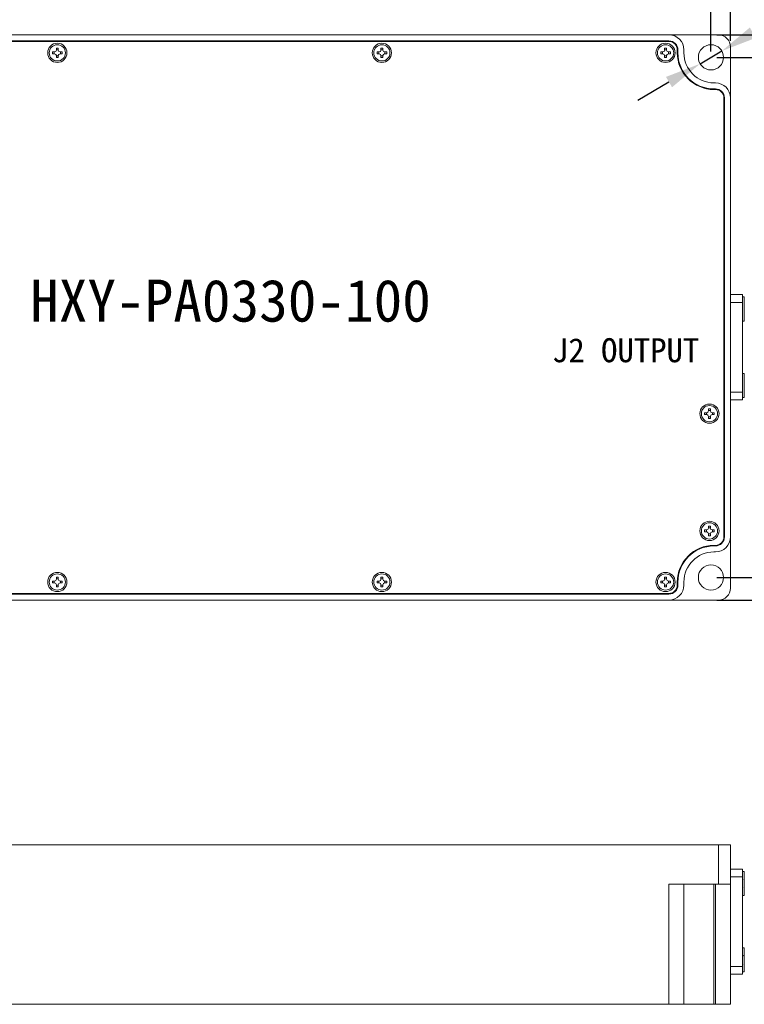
# Model space of a CAD drawing. Header units: millimetres. Extents: x 59 to 641, y 39 to 291.
# Tile 3 of 8: x 201 to 322, y 39 to 203. Entities that reach past the tile are written whole.
import ezdxf

# ---------------------------------------------------------------- set-up
doc = ezdxf.new("R2010")
doc.units = ezdxf.units.MM
doc.header["$PDSIZE"] = -1
doc.dimstyles.new('ISO-25', dxfattribs={"dimtxt": 2.5, "dimasz": 2.5, "dimexe": 1.25, "dimexo": 0.625, "dimtad": 1, "dimtxsty": 'Standard', "dimcen": 2.5, "dimadec": 0, "dimazin": 0, "dimtfac": 1, "dimtmove": 0, "dimatfit": 3, "dimfxl": 0, "dimarcsym": 0})

# ---------------------------------------------------------------- blocks, each defined once
blk = doc.blocks.new('*D9')
at = {"color": 0, "lineweight": -2, "transparency": 16777216}
for p, q in [((149.7, 199.69), (149.7, 232.22)), ((155.7, 231.23), (313.71, 231.23)), ((319.7, 199.69), (319.7, 232.22))]:
    blk.add_line(p, q, dxfattribs=at)
at = {"color": 0, "transparency": 16777216}
for points in [[(155.7, 232.23), (155.7, 230.23), (149.7, 231.23)], [(313.71, 232.23), (313.71, 230.23), (319.7, 231.23)]]:
    blk.add_solid(points, dxfattribs=at)
at = {"layer": 'Defpoints', "color": 0, "transparency": 16777216}
for p in [(319.7, 231.23), (149.7, 198.7), (319.7, 198.7)]:
    blk.add_point(p, dxfattribs=at)
at = {"color": 0, "transparency": 16777216, "insert": (235.47, 235.67), "char_height": 6.35, "attachment_point": 5}
blk.add_mtext('{\\H0.7874x;170,00 [6,69]}', dxfattribs=at)
blk = doc.blocks.new('*D10')
at = {"color": 0, "lineweight": -2, "transparency": 16777216}
for p, q in [((152.95, 197.94), (152.95, 214.95)), ((316.45, 197.94), (316.45, 214.95)), ((158.95, 213.96), (310.46, 213.96))]:
    blk.add_line(p, q, dxfattribs=at)
at = {"color": 0, "transparency": 16777216}
for points in [[(158.95, 214.96), (158.95, 212.96), (152.95, 213.96)], [(310.46, 214.96), (310.46, 212.96), (316.45, 213.96)]]:
    blk.add_solid(points, dxfattribs=at)
at = {"layer": 'Defpoints', "color": 0, "transparency": 16777216}
for p in [(316.45, 213.96), (152.95, 196.95), (316.45, 196.95)]:
    blk.add_point(p, dxfattribs=at)
at = {"color": 0, "transparency": 16777216, "insert": (234.7, 218.4), "char_height": 6.35, "attachment_point": 5}
blk.add_mtext('{\\H0.7874x;163,50 [6,44]}', dxfattribs=at)
blk = doc.blocks.new('*D11')
at = {"color": 0, "lineweight": -2, "transparency": 16777216}
for p, q in [((317.44, 196.95), (355.1, 196.95)), ((354.11, 190.95), (354.11, 116.44)), ((317.44, 110.45), (355.1, 110.45))]:
    blk.add_line(p, q, dxfattribs=at)
at = {"color": 0, "transparency": 16777216}
for points in [[(353.11, 190.95), (355.11, 190.95), (354.11, 196.95)], [(353.11, 116.44), (355.11, 116.44), (354.11, 110.45)]]:
    blk.add_solid(points, dxfattribs=at)
at = {"layer": 'Defpoints', "color": 0, "transparency": 16777216}
for p in [(316.45, 196.95), (316.45, 110.45), (354.11, 110.45)]:
    blk.add_point(p, dxfattribs=at)
at = {"color": 0, "transparency": 16777216, "insert": (349.67, 154.03), "char_height": 6.35, "attachment_point": 5, "rotation": 90}
blk.add_mtext('{\\H0.7874x;86,50 [3,41]}', dxfattribs=at)
blk = doc.blocks.new('*D12')
at = {"color": 0, "lineweight": -2, "transparency": 16777216}
for p, q in [((317.44, 200.7), (369.1, 200.7)), ((368.11, 194.7), (368.11, 112.69)), ((317.44, 106.7), (369.1, 106.7))]:
    blk.add_line(p, q, dxfattribs=at)
at = {"color": 0, "transparency": 16777216}
for points in [[(367.11, 194.7), (369.11, 194.7), (368.11, 200.7)], [(367.11, 112.69), (369.11, 112.69), (368.11, 106.7)]]:
    blk.add_solid(points, dxfattribs=at)
at = {"layer": 'Defpoints', "color": 0, "transparency": 16777216}
for p in [(316.45, 200.7), (316.45, 106.7), (368.11, 106.7)]:
    blk.add_point(p, dxfattribs=at)
at = {"color": 0, "transparency": 16777216, "insert": (363.67, 153.7), "char_height": 6.35, "attachment_point": 5, "rotation": 90}
blk.add_mtext('{\\H0.7874x;94,00 [3,70]}', dxfattribs=at)
blk = doc.blocks.new('*D15')
at = {"color": 0, "lineweight": -2, "transparency": 16777216}
for p, q in [((387.78, 238.9), (323.43, 201.05)), ((314.64, 195.88), (318.26, 198.01)), ((309.47, 192.84), (304.31, 189.8))]:
    blk.add_line(p, q, dxfattribs=at)
at = {"color": 0, "transparency": 16777216}
for points in [[(322.92, 201.91), (323.94, 200.19), (318.26, 198.01)], [(308.97, 193.7), (309.98, 191.98), (314.64, 195.88)]]:
    blk.add_solid(points, dxfattribs=at)
at = {"layer": 'Defpoints', "color": 0, "transparency": 16777216}
for p in [(318.26, 198.01), (314.64, 195.88)]:
    blk.add_point(p, dxfattribs=at)
at = {"color": 0, "transparency": 16777216, "insert": (355.54, 226), "char_height": 6.35, "attachment_point": 5, "rotation": 30.461}
blk.add_mtext('∅4,20 [∅0,17]', dxfattribs=at)

msp = doc.modelspace()

# ---------------------------------------------------------------- linework, layer by layer
at = {"color": 7, "linetype": 'Continuous', "lineweight": 15}
for p, q in [((309.452, 200.697), (159.952, 200.697)), ((317.702, 200.697), (309.452, 200.697)), ((159.952, 199.697), (309.452, 199.697)), ((159.952, 199.597), (309.452, 199.597)), ((207.542, 198.497), (207.862, 198.497)), ((207.542, 198.497), (207.542, 198.157)), ((207.542, 198.208), (207.862, 198.208)), ((207.862, 198.497), (207.862, 198.157)), ((261.542, 198.497), (261.862, 198.497)), ((261.542, 198.497), (261.542, 198.157)), ((261.542, 198.208), (261.862, 198.208)), ((261.862, 198.497), (261.862, 198.157)), ((308.742, 198.497), (309.062, 198.497)), ((308.742, 198.497), (308.742, 198.157)), ((308.742, 198.208), (309.062, 198.208)), ((309.062, 198.497), (309.062, 198.157)), ((310.852, 198.197), (310.852, 197.697)), ((310.952, 198.197), (310.952, 197.697)), ((311.952, 198.197), (311.952, 197.697)), ((319.702, 190.197), (319.702, 198.697)), ((207.242, 197.857), (206.902, 197.857)), ((206.902, 197.857), (206.902, 197.537)), ((207.242, 197.537), (206.902, 197.537)), ((207.191, 197.857), (207.191, 197.537)), ((207.542, 197.237), (207.542, 196.897)), ((207.542, 197.185), (207.862, 197.185)), ((207.542, 196.897), (207.862, 196.897)), ((207.862, 197.237), (207.862, 196.897)), ((208.502, 197.857), (208.162, 197.857)), ((208.502, 197.537), (208.162, 197.537)), ((208.213, 197.857), (208.213, 197.537)), ((208.502, 197.857), (208.502, 197.537)), ((260.902, 197.857), (260.902, 197.537)), ((261.242, 197.857), (260.902, 197.857)), ((261.242, 197.537), (260.902, 197.537)), ((261.191, 197.857), (261.191, 197.537)), ((261.542, 197.237), (261.542, 196.897)), ((261.542, 197.185), (261.862, 197.185)), ((261.542, 196.897), (261.862, 196.897)), ((261.862, 197.237), (261.862, 196.897)), ((262.502, 197.857), (262.162, 197.857)), ((262.502, 197.537), (262.162, 197.537)), ((262.213, 197.857), (262.213, 197.537)), ((262.502, 197.857), (262.502, 197.537)), ((308.442, 197.857), (308.102, 197.857)), ((308.102, 197.857), (308.102, 197.537)), ((308.442, 197.537), (308.102, 197.537)), ((308.391, 197.857), (308.391, 197.537)), ((308.742, 197.237), (308.742, 196.897)), ((308.742, 197.185), (309.062, 197.185)), ((308.742, 196.897), (309.062, 196.897)), ((309.062, 197.237), (309.062, 196.897)), ((309.702, 197.857), (309.362, 197.857)), ((309.702, 197.537), (309.362, 197.537)), ((309.413, 197.857), (309.413, 197.537)), ((309.702, 197.857), (309.702, 197.537)), ((316.952, 192.697), (317.202, 192.697)), ((316.952, 191.697), (317.202, 191.697)), ((316.952, 191.597), (317.202, 191.597)), ((318.602, 117.197), (318.602, 190.197)), ((318.702, 117.197), (318.702, 190.197)), ((319.702, 117.197), (319.702, 190.197)), ((321.702, 157.497), (319.702, 157.497)), ((321.702, 156.209), (321.702, 157.497)), ((318.705, 155.896), (318.702, 155.892)), ((319.702, 156.209), (321.702, 156.209)), ((319.704, 155.895), (319.703, 155.894)), ((322.002, 157.097), (321.702, 157.097)), ((321.702, 156.209), (321.702, 141.284)), ((321.705, 155.897), (321.702, 155.892)), ((321.717, 155.889), (321.714, 155.894)), ((322.002, 156.945), (322.002, 157.097)), ((322.002, 153.097), (322.002, 156.945)), ((321.702, 153.097), (322.002, 153.097)), ((322.002, 144.397), (321.702, 144.397)), ((322.002, 144.245), (322.002, 144.397)), ((322.002, 140.397), (322.002, 144.245)), ((318.705, 143.196), (318.702, 143.192)), ((319.704, 143.195), (319.703, 143.194)), ((321.705, 143.197), (321.702, 143.192)), ((321.702, 141.284), (319.702, 141.284)), ((321.702, 139.997), (321.702, 141.284)), ((321.999, 141.607), (322.002, 141.602)), ((319.702, 139.997), (321.702, 139.997)), ((321.702, 140.397), (322.002, 140.397)), ((315.742, 137.857), (315.402, 137.857)), ((315.402, 137.857), (315.402, 137.537)), ((315.691, 137.857), (315.691, 137.537)), ((316.042, 138.497), (316.362, 138.497)), ((316.042, 138.497), (316.042, 138.157)), ((316.042, 138.208), (316.362, 138.208)), ((316.362, 138.497), (316.362, 138.157)), ((317.002, 137.857), (316.662, 137.857)), ((316.713, 137.857), (316.713, 137.537)), ((317.002, 137.857), (317.002, 137.537)), ((315.742, 137.537), (315.402, 137.537)), ((316.042, 137.237), (316.042, 136.897)), ((316.042, 137.185), (316.362, 137.185)), ((316.042, 136.897), (316.362, 136.897)), ((316.362, 137.237), (316.362, 136.897)), ((317.002, 137.537), (316.662, 137.537)), ((315.402, 118.357), (315.402, 118.037)), ((315.742, 118.357), (315.402, 118.357)), ((315.742, 118.037), (315.402, 118.037)), ((315.691, 118.357), (315.691, 118.037)), ((316.042, 118.997), (316.362, 118.997)), ((316.042, 118.997), (316.042, 118.657)), ((316.042, 118.708), (316.362, 118.708)), ((316.362, 118.997), (316.362, 118.657)), ((317.002, 118.357), (316.662, 118.357)), ((317.002, 118.037), (316.662, 118.037)), ((316.713, 118.357), (316.713, 118.037)), ((317.002, 118.357), (317.002, 118.037)), ((316.042, 117.737), (316.042, 117.397)), ((316.042, 117.685), (316.362, 117.685)), ((316.042, 117.397), (316.362, 117.397)), ((316.362, 117.737), (316.362, 117.397)), ((319.702, 108.697), (319.702, 117.197)), ((316.952, 115.797), (317.202, 115.797)), ((316.952, 115.697), (317.202, 115.697)), ((316.952, 114.697), (317.202, 114.697)), ((207.242, 109.857), (206.902, 109.857)), ((206.902, 109.857), (206.902, 109.537)), ((207.191, 109.857), (207.191, 109.537)), ((207.542, 110.497), (207.862, 110.497)), ((207.542, 110.497), (207.542, 110.157)), ((207.542, 110.208), (207.862, 110.208)), ((207.862, 110.497), (207.862, 110.157)), ((208.502, 109.857), (208.162, 109.857)), ((208.213, 109.857), (208.213, 109.537)), ((208.502, 109.857), (208.502, 109.537)), ((261.242, 109.857), (260.902, 109.857)), ((260.902, 109.857), (260.902, 109.537)), ((261.191, 109.857), (261.191, 109.537)), ((261.542, 110.497), (261.862, 110.497)), ((261.542, 110.497), (261.542, 110.157)), ((261.542, 110.208), (261.862, 110.208)), ((261.862, 110.497), (261.862, 110.157)), ((262.502, 109.857), (262.162, 109.857)), ((262.213, 109.857), (262.213, 109.537)), ((262.502, 109.857), (262.502, 109.537)), ((308.102, 109.857), (308.102, 109.537)), ((308.442, 109.857), (308.102, 109.857)), ((308.391, 109.857), (308.391, 109.537)), ((308.742, 110.497), (309.062, 110.497)), ((308.742, 110.497), (308.742, 110.157)), ((308.742, 110.208), (309.062, 110.208)), ((309.062, 110.497), (309.062, 110.157)), ((309.702, 109.857), (309.362, 109.857)), ((309.413, 109.857), (309.413, 109.537)), ((309.702, 109.857), (309.702, 109.537)), ((207.242, 109.537), (206.902, 109.537)), ((207.542, 109.237), (207.542, 108.897)), ((207.542, 109.185), (207.862, 109.185)), ((207.542, 108.897), (207.862, 108.897)), ((207.862, 109.237), (207.862, 108.897)), ((208.502, 109.537), (208.162, 109.537)), ((261.242, 109.537), (260.902, 109.537)), ((261.542, 109.237), (261.542, 108.897)), ((261.542, 109.185), (261.862, 109.185)), ((261.542, 108.897), (261.862, 108.897)), ((261.862, 109.237), (261.862, 108.897)), ((262.502, 109.537), (262.162, 109.537)), ((308.442, 109.537), (308.102, 109.537)), ((308.742, 109.237), (308.742, 108.897)), ((308.742, 109.185), (309.062, 109.185)), ((308.742, 108.897), (309.062, 108.897)), ((309.062, 109.237), (309.062, 108.897)), ((309.702, 109.537), (309.362, 109.537)), ((310.852, 109.197), (310.852, 109.697)), ((310.952, 109.197), (310.952, 109.697)), ((311.952, 109.197), (311.952, 109.697)), ((159.952, 107.797), (309.452, 107.797)), ((159.952, 107.697), (309.452, 107.697)), ((159.952, 106.697), (309.452, 106.697)), ((309.452, 106.697), (317.702, 106.697)), ((317.702, 65.972), (151.702, 65.972)), ((317.702, 65.972), (317.702, 59.472)), ((319.702, 65.972), (317.702, 65.972)), ((319.702, 59.472), (319.702, 65.972)), ((321.702, 61.972), (319.702, 61.972)), ((319.702, 60.684), (321.702, 60.684)), ((321.702, 60.684), (321.702, 61.972)), ((322.002, 61.572), (321.702, 61.572)), ((321.702, 60.684), (321.702, 45.76)), ((322.002, 58.808), (322.002, 61.572)), ((317.702, 59.472), (309.452, 59.472)), ((309.452, 59.472), (309.452, 39.472)), ((311.952, 39.472), (311.952, 59.472)), ((316.952, 59.472), (316.952, 39.472)), ((317.202, 59.472), (317.202, 39.472)), ((319.702, 59.472), (317.702, 59.472)), ((319.702, 39.472), (319.702, 59.472)), ((321.702, 58.856), (321.755, 58.772)), ((321.702, 57.572), (322.002, 57.572)), ((321.964, 58.774), (322.002, 58.865)), ((322.002, 57.572), (322.002, 58.808)), ((322.002, 48.872), (321.702, 48.872)), ((322.002, 46.108), (322.002, 48.872)), ((321.702, 46.156), (321.755, 46.072)), ((321.964, 46.074), (322.002, 46.165)), ((322.002, 44.872), (322.002, 46.108)), ((321.702, 45.76), (319.702, 45.76)), ((319.702, 44.472), (321.702, 44.472)), ((321.702, 44.472), (321.702, 45.76)), ((321.702, 44.872), (322.002, 44.872)), ((309.452, 39.472), (159.952, 39.472)), ((311.952, 39.472), (309.452, 39.472)), ((316.952, 39.472), (311.952, 39.472)), ((316.952, 39.472), (317.202, 39.472)), ((319.702, 39.472), (317.202, 39.472))]:
    msp.add_line(p, q, dxfattribs=at)
for centre, radius in [((207.702, 197.697), 1.6), ((207.702, 197.697), 1.35), ((261.702, 197.697), 1.6), ((261.702, 197.697), 1.35), ((308.902, 197.697), 1.6), ((308.902, 197.697), 1.35), ((316.452, 196.947), 2.1), ((316.202, 137.697), 1.6), ((316.202, 137.697), 1.35), ((316.202, 118.197), 1.6), ((316.202, 118.197), 1.35), ((316.452, 110.447), 2.1), ((207.702, 109.697), 1.6), ((207.702, 109.697), 1.35), ((261.702, 109.697), 1.6), ((261.702, 109.697), 1.35), ((308.902, 109.697), 1.6), ((308.902, 109.697), 1.35)]:
    msp.add_circle(centre, radius, dxfattribs=at)
for centre, radius, start, end in [((309.452, 198.197), 2.5, 0, 90), ((317.702, 198.697), 2, 0, 90), ((207.242, 198.157), 0.3, 270, 0), ((208.162, 198.157), 0.3, 180, 270), ((261.242, 198.157), 0.3, 270, 0), ((262.162, 198.157), 0.3, 180, 270), ((308.442, 198.157), 0.3, 270, 0), ((309.362, 198.157), 0.3, 180, 270), ((309.452, 198.197), 1.5, 0, 90), ((309.452, 198.197), 1.4, 0, 90), ((207.242, 197.237), 0.3, 0, 90), ((208.162, 197.237), 0.3, 90, 180), ((261.242, 197.237), 0.3, 0, 90), ((262.162, 197.237), 0.3, 90, 180), ((308.442, 197.237), 0.3, 0, 90), ((309.362, 197.237), 0.3, 90, 180), ((316.952, 197.697), 6.1, 180, 270), ((316.952, 197.697), 6, 180, 270), ((316.952, 197.697), 5, 180, 270), ((317.202, 190.197), 2.5, 0, 90), ((317.202, 190.197), 1.5, 0, 90), ((317.202, 190.197), 1.4, 0, 90), ((315.742, 138.157), 0.3, 270, 0), ((316.662, 138.157), 0.3, 180, 270), ((315.742, 137.237), 0.3, 0, 90), ((316.662, 137.237), 0.3, 90, 180), ((315.742, 118.657), 0.3, 270, 0), ((315.742, 117.737), 0.3, 0, 90), ((316.662, 118.657), 0.3, 180, 270), ((316.662, 117.737), 0.3, 90, 180), ((317.202, 117.197), 1.5, 270, 0), ((317.202, 117.197), 2.5, 270, 0), ((317.202, 117.197), 1.4, 270, 0), ((316.952, 109.697), 6.1, 90, 180), ((316.952, 109.697), 6, 90, 180), ((316.952, 109.697), 5, 90, 180), ((207.242, 110.157), 0.3, 270, 0), ((208.162, 110.157), 0.3, 180, 270), ((261.242, 110.157), 0.3, 270, 0), ((262.162, 110.157), 0.3, 180, 270), ((308.442, 110.157), 0.3, 270, 0), ((309.362, 110.157), 0.3, 180, 270), ((207.242, 109.237), 0.3, 0, 90), ((208.162, 109.237), 0.3, 90, 180), ((261.242, 109.237), 0.3, 0, 90), ((262.162, 109.237), 0.3, 90, 180), ((308.442, 109.237), 0.3, 0, 90), ((309.362, 109.237), 0.3, 90, 180), ((309.452, 109.197), 1.5, 270, 0), ((309.452, 109.197), 2.5, 270, 0), ((309.452, 109.197), 1.4, 270, 0), ((317.702, 108.697), 2, 270, 0)]:
    msp.add_arc(centre, radius, start, end, dxfattribs=at)
for points, knots in [([(321.743, 60.181), (321.73, 60.212), (321.716, 60.245), (321.703, 60.277), (321.702, 60.279)], [0, 0, 0, 0, 0.9546164, 1, 1, 1, 1]), ([(322.002, 60.288), (322, 60.284), (321.979, 60.251), (321.958, 60.218), (321.94, 60.189)], [0, 0, 0, 0, 0.1130428, 1, 1, 1, 1]), ([(321.743, 47.481), (321.73, 47.512), (321.716, 47.545), (321.703, 47.577), (321.702, 47.579)], [0, 0, 0, 0, 0.9544875, 1, 1, 1, 1]), ([(321.943, 47.482), (321.93, 47.513), (321.903, 47.576), (321.877, 47.638), (321.864, 47.669)], [0, 0, 0, 0, 0.4998104, 1, 1, 1, 1]), ([(322.002, 47.588), (322, 47.584), (321.979, 47.551), (321.958, 47.518), (321.94, 47.489)], [0, 0, 0, 0, 0.113055, 1, 1, 1, 1])]:
    msp.add_open_spline(points, degree=3, knots=knots, dxfattribs=at)

# ---------------------------------------------------------------- texts
at = {"attachment_point": 1}
for s, width, insert, char_height in [('{\\fSimSun|b0|i0|c134|p2;HXY-PA0330-100}', 70.18479, (203.189, 159.998), 7), ('{\\fSimSun|b0|i0|c134|p2;J2 OUTPUT}', 38.26087, (290.012, 150.244), 4)]:
    msp.add_mtext_dynamic_manual_height_columns(s, width=width, gutter_width=31.75, heights=[0], dxfattribs=dict(at, insert=insert, char_height=char_height))

# ---------------------------------------------------------------- dimensions: what is measured, and where the dimension line sits
dim = msp.add_linear_dim(base=(319.702, 231.231), p1=(149.702, 198.697), p2=(319.702, 198.697), text='{\\H0.7874x;<>}', dimstyle='ISO-25', override={"dimtxt": 6.35, "dimasz": 5.9944, "dimexe": 0.9906, "dimexo": 0.9906, "dimgap": 1.524, "dimzin": 0, "dimadec": 2, "dimtzin": 0})
dim.commit()
dim.dimension.update_dxf_attribs({"geometry": '*D9', "text_midpoint": (235.467, 231.231), "dimtype": 160})
dim = msp.add_diameter_dim_2p(p1=(314.642, 195.882), p2=(318.262, 198.011), dimstyle='ISO-25', override={"dimtxt": 6.35, "dimasz": 5.9944, "dimexe": 0.9906, "dimexo": 0.9906, "dimgap": 1.524, "dimzin": 0, "dimadec": 2, "dimtzin": 0})
dim.commit()
dim.dimension.update_dxf_attribs({"geometry": '*D15', "text_midpoint": (358.19, 221.494)})
dim = msp.add_linear_dim(base=(316.452, 213.956), p1=(152.952, 196.947), p2=(316.452, 196.947), text='{\\H0.7874x;<>}', dimstyle='ISO-25', override={"dimtxt": 6.35, "dimasz": 5.9944, "dimexe": 0.9906, "dimexo": 0.9906, "dimgap": 1.524, "dimzin": 0, "dimadec": 2, "dimtzin": 0})
dim.commit()
dim.dimension.update_dxf_attribs({"geometry": '*D10', "text_midpoint": (234.702, 218.397)})
for base, p1, p2, picture, middle in [((368.114, 106.697), (316.452, 200.697), (316.452, 106.697), '*D12', (368.114, 153.697)), ((354.114, 110.447), (316.452, 196.947), (316.452, 110.447), '*D11', (354.114, 154.032))]:
    dim = msp.add_linear_dim(base=base, p1=p1, p2=p2, angle=90, text='{\\H0.7874x;<>}', dimstyle='ISO-25', override={"dimtxt": 6.35, "dimasz": 5.9944, "dimexe": 0.9906, "dimexo": 0.9906, "dimgap": 1.524, "dimzin": 0, "dimadec": 2, "dimtzin": 0})
    dim.commit()
    dim.dimension.update_dxf_attribs({"geometry": picture, "text_midpoint": middle, "dimtype": 160})

doc.saveas('drawing.dxf')
